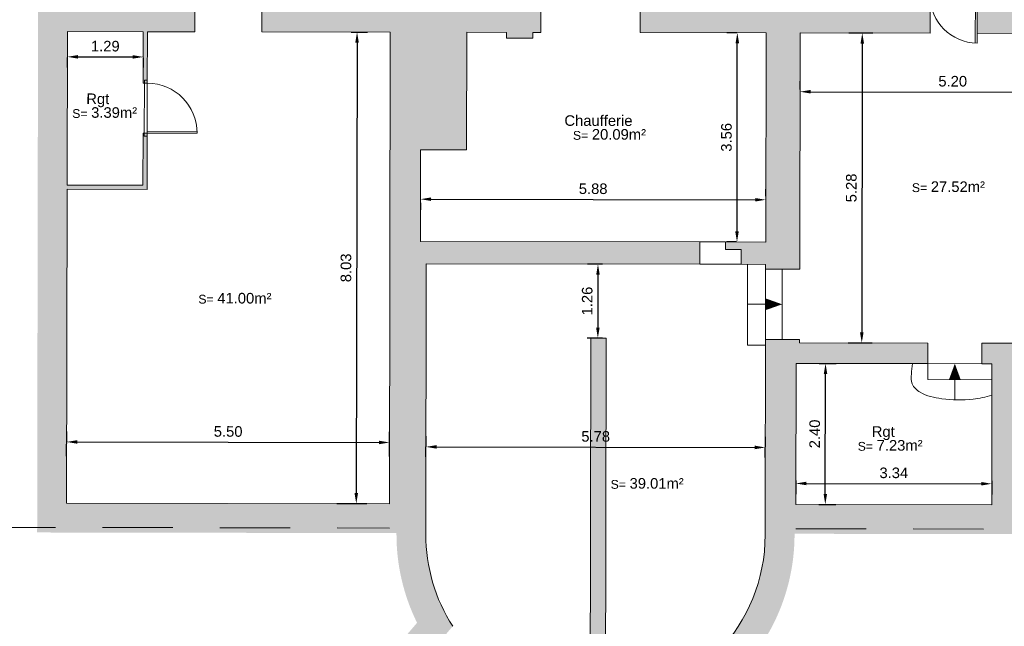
# Model space of a CAD drawing. Header units: metres. Extents: x -40 to 52, y -191 to 168.
# Tile 2 of 32: x -27 to -10, y -180 to -169. Entities that reach past the tile are written whole.
import ezdxf
from ezdxf.enums import TextEntityAlignment as Align

# ---------------------------------------------------------------- set-up
doc = ezdxf.new("R2010")
doc.units = ezdxf.units.M
doc.header["$LTSCALE"] = 2
doc.linetypes.add('Chemin', pattern=[0.5, 0.3, -0.2])
for name, color, linetype, lineweight in [('Cotation', 8, 'Continuous', 13), ('Escalier', 8, 'Continuous', 18), ('Etiq_Affectation', 7, 'Continuous', 18), ('Etiq_Surface', 7, 'Continuous', 18), ('Etiquette', 6, 'Continuous', 18), ('Hachures', 8, 'Continuous', 9), ('Menuiserie', 1, 'Continuous', 18), ('Menuiserie_cps', 7, 'Continuous', 18), ('Mur_coupe', 7, 'Continuous', 18), ('Mur_vu', 8, 'Continuous', 18)]:
    doc.layers.add(name, color=color, linetype=linetype, lineweight=lineweight)
for name, color, linetype, lineweight, plot in [('Etiq_Mesure_ou_non', 6, 'Continuous', 18, False), ('Etiq_Num_appart', 6, 'Continuous', 18, False), ('Etiq_Num_lot', 6, 'Continuous', 18, False), ('Etiq_Typologie', 6, 'Continuous', 18, False), ('Menuiserie_seuil', 8, 'Continuous', 18, False)]:
    doc.layers.add(name, color=color, linetype=linetype, lineweight=lineweight, plot=plot)
doc.styles.get("Standard").update_dxf_attribs({"font": 'arial.ttf'})
doc.dimstyles.get("Standard").update_dxf_attribs({"dimtxt": 0.18, "dimasz": 0.18, "dimexe": 0.18, "dimexo": 0.0625, "dimgap": 0.09, "dimtad": 1, "dimzin": 0, "dimdsep": 46, "dimtxsty": 'Standard', "dimcen": 0.09, "dimadec": 0, "dimazin": 0, "dimtfac": 1, "dimtdec": 4, "dimtofl": 0, "dimtmove": 0, "dimatfit": 3, "dimfxl": 0, "dimtolj": 1, "dimtzin": 0, "dimarcsym": 0})

# ---------------------------------------------------------------- blocks, each defined once
blk = doc.blocks.new('Porte_Simple_Droite_85')
at = {"layer": 'Menuiserie_cps', "color": 1, "lineweight": 9}
for points in [[(0, 0), (0, 0.85)], [(0.03, 0.85), (0.03, 0), (0, 0)]]:
    blk.add_lwpolyline(points, dxfattribs=at)
at = {"layer": 'Menuiserie_cps', "lineweight": 9}
blk.add_arc((0, 0), 0.85, 0, 90, dxfattribs=at)
at = {"layer": 'Menuiserie_seuil'}
blk.add_lwpolyline([(-0.05, 0), (0.9, 0), (0.9, -0.05), (-0.05, -0.05)], close=True, dxfattribs=at)
blk = doc.blocks.new('Porte_Simple_Droite_80')
at = {"layer": 'Menuiserie_cps', "color": 1, "lineweight": 9}
for points in [[(0, 0), (0, 0.8)], [(0.03, 0.8), (0.03, 0), (0, 0)]]:
    blk.add_lwpolyline(points, dxfattribs=at)
at = {"layer": 'Menuiserie_cps', "lineweight": 9}
blk.add_arc((0, 0), 0.8, 0, 90, dxfattribs=at)
at = {"layer": 'Menuiserie_seuil'}
blk.add_lwpolyline([(-0.05, 0), (0.8500000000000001, 0), (0.8500000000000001, -0.05), (-0.05, -0.05)], close=True, dxfattribs=at)
blk = doc.blocks.new('Etiquette_Copro')
at = {"layer": 'Etiq_Affectation'}
blk.add_attdef('AFFECTATION', text='', height=0.16, rotation=359.9999999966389, dxfattribs=at).set_placement((0, 0), align=Align.CENTER)
at = {"layer": 'Etiq_Mesure_ou_non'}
blk.add_attdef('MESURE', text='', height=0.16, rotation=359.9999999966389, dxfattribs=at).set_placement((-1.818989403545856e-12, 0.6861313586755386), align=Align.CENTER)
at = {"layer": 'Etiq_Num_appart'}
blk.add_attdef('NUMERO_APPARTEMENT', text='', height=0.16, rotation=359.9999999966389, dxfattribs=at).set_placement((0.002739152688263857, -0.4547106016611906), align=Align.CENTER)
at = {"layer": 'Etiq_Num_lot', "width": 0.7}
blk.add_attdef('NUMERO_LOT', text='', height=0.4, rotation=359.9999999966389, dxfattribs=at).set_placement((-9.094947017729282e-13, 0.227266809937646), align=Align.CENTER)
at = {"layer": 'Etiq_Surface'}
blk.add_text('S=', height=0.15, rotation=359.9999999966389, dxfattribs=at).set_placement((-0.4351251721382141, -0.236694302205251))
blk.add_attdef('SURFACE', text='', height=0.15, rotation=359.9999999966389, dxfattribs=at).set_placement((-0.112084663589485, -0.2874277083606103), align=Align.BOTTOM_LEFT)
at = {"layer": 'Etiq_Typologie'}
blk.add_attdef('TYPOLOGIE', text='', height=0.16, rotation=359.9999999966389, dxfattribs=at).set_placement((0.002739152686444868, -0.8547106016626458), align=Align.CENTER)
blk = doc.blocks.new('*D221')
at = {"layer": 'Cotation', "color": 0, "linetype": 'ByBlock', "lineweight": -2, "transparency": 16777216}
for p, q in [((-20.97893561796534, -169.4294310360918), (-20.70119936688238, -169.4299033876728)), ((-20.88150523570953, -169.609596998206), (-20.89454430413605, -177.2763903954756)), ((-21.22404002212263, -177.4558302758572), (-20.71485069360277, -177.4566962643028))]:
    blk.add_line(p, q, dxfattribs=at)
at = {"layer": 'Cotation', "color": 0, "transparency": 16777216}
for points in [[(-20.9115051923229, -169.6095459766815), (-20.85150527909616, -169.6096480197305), (-20.88119910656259, -169.4295972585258)], [(-20.92454426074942, -177.2763393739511), (-20.86454434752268, -177.2764414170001), (-20.89485043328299, -177.4563901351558)]]:
    blk.add_solid(points, dxfattribs=at)
at = {"layer": 'Defpoints', "color": 0, "transparency": 16777216}
for p in [(-21.04143552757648, -169.4293247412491), (-21.28653993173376, -177.4557239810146), (-20.89485043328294, -177.4563901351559)]:
    blk.add_point(p, dxfattribs=at)
at = {"layer": 'Cotation', "color": 11, "transparency": 16777216, "insert": (-21.06998903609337, -173.4426842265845), "char_height": 0.18, "attachment_point": 5, "rotation": 89.90255601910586}
blk.add_mtext('\\A1;8.03', dxfattribs=at)
blk = doc.blocks.new('*D222')
at = {"layer": 'Cotation', "color": 0, "linetype": 'ByBlock', "lineweight": -2, "transparency": 16777216}
for p, q in [((-25.82762270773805, -176.6459609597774), (-25.82690843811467, -176.2259802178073)), ((-20.32763066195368, -176.6553149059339), (-20.3269163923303, -176.2353341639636)), ((-25.64721482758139, -176.4062860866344), (-20.50722226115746, -176.4150277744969))]:
    blk.add_line(p, q, dxfattribs=at)
at = {"layer": 'Cotation', "color": 0, "transparency": 16777216}
for points in [[(-25.6471638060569, -176.3762861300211), (-25.64726584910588, -176.4362860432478), (-25.82721456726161, -176.4059799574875)], [(-20.50717123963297, -176.3850278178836), (-20.50727328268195, -176.4450277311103), (-20.32722252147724, -176.4153339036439)]]:
    blk.add_solid(points, dxfattribs=at)
at = {"layer": 'Defpoints', "color": 0, "transparency": 16777216}
for p in [(-20.32722252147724, -176.4153339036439), (-25.82772900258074, -176.7084608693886), (-20.32773695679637, -176.7178148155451)]:
    blk.add_point(p, dxfattribs=at)
at = {"layer": 'Cotation', "color": 11, "transparency": 16777216, "insert": (-23.07690917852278, -176.2287540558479), "char_height": 0.18, "attachment_point": 5, "rotation": 359.9025560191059}
blk.add_mtext('\\A1;5.50', dxfattribs=at)
blk = doc.blocks.new('*D223')
at = {"layer": 'Cotation', "color": 0, "linetype": 'ByBlock', "lineweight": -2, "transparency": 16777216}
for p, q in [((-25.81608849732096, -169.8640034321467), (-25.81637136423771, -170.0303252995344)), ((-25.63606549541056, -169.8506316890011), (-24.70351198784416, -169.852217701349)), ((-24.52353551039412, -169.8662017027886), (-24.52381837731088, -170.0325235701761))]:
    blk.add_line(p, q, dxfattribs=at)
at = {"layer": 'Cotation', "color": 0, "transparency": 16777216}
for points in [[(-25.63601447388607, -169.8206317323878), (-25.63611651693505, -169.8806316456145), (-25.81606523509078, -169.8503255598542)], [(-24.70346096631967, -169.8222177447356), (-24.70356300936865, -169.8822176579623), (-24.52351224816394, -169.8525238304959)]]:
    blk.add_solid(points, dxfattribs=at)
at = {"layer": 'Defpoints', "color": 0, "transparency": 16777216}
for p in [(-25.81598220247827, -169.8015035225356), (-24.52351224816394, -169.8525238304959), (-24.52342921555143, -169.8037017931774)]:
    blk.add_point(p, dxfattribs=at)
at = {"layer": 'Cotation', "color": 11, "transparency": 16777216, "insert": (-25.16947937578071, -169.6695218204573), "char_height": 0.18, "attachment_point": 5, "rotation": 359.9025560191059}
blk.add_mtext('\\A1;1.29', dxfattribs=at)
blk = doc.blocks.new('*D224')
at = {"layer": 'Cotation', "color": 0, "linetype": 'ByBlock', "lineweight": -2, "transparency": 16777216}
for p, q in [((-14.41069747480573, -169.4406017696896), (-14.58412539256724, -169.4403068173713)), ((-14.40987632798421, -172.8219310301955), (-14.40443178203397, -169.6206126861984)), ((-14.41675427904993, -173.0019195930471), (-14.59018219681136, -173.0016246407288))]:
    blk.add_line(p, q, dxfattribs=at)
at = {"layer": 'Cotation', "color": 0, "transparency": 16777216}
for points in [[(-14.43443173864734, -169.6205616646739), (-14.3744318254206, -169.6206637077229), (-14.40412565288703, -169.4406129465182)], [(-14.43987628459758, -172.821880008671), (-14.37987637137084, -172.82198205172), (-14.41018245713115, -173.0019307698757)]]:
    blk.add_solid(points, dxfattribs=at)
at = {"layer": 'Defpoints', "color": 0, "transparency": 16777216}
for p in [(-14.40412565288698, -169.4406129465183), (-14.34819756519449, -169.4407080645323), (-14.35425436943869, -173.0020258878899)]:
    blk.add_point(p, dxfattribs=at)
at = {"layer": 'Cotation', "color": 11, "transparency": 16777216, "insert": (-14.58911832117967, -171.2209623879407), "char_height": 0.18, "attachment_point": 5, "rotation": 89.90255601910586}
blk.add_mtext('\\A1;3.56', dxfattribs=at)
blk = doc.blocks.new('*D225')
at = {"layer": 'Cotation', "color": 0, "linetype": 'ByBlock', "lineweight": -2, "transparency": 16777216}
for p, q in [((-13.92008065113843, -172.2214543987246), (-13.91988081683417, -172.1039545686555)), ((-19.80028473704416, -172.336453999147), (-19.80048457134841, -172.4539538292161)), ((-19.62017870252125, -172.2742602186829), (-14.10018668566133, -172.2836481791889))]:
    blk.add_line(p, q, dxfattribs=at)
at = {"layer": 'Cotation', "color": 0, "transparency": 16777216}
for points in [[(-19.62012768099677, -172.2442602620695), (-19.62022972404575, -172.3042601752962), (-19.80017844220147, -172.2739540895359)], [(-14.10013566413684, -172.2536482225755), (-14.10023770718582, -172.3136481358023), (-13.92018694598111, -172.2839543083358)]]:
    blk.add_solid(points, dxfattribs=at)
at = {"layer": 'Defpoints', "color": 0, "transparency": 16777216}
for p in [(-19.80017844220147, -172.2739540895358), (-13.92018694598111, -172.2839543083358), (-13.92018694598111, -172.2839543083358)]:
    blk.add_point(p, dxfattribs=at)
at = {"layer": 'Cotation', "color": 11, "transparency": 16777216, "insert": (-16.85987332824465, -172.0970513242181), "char_height": 0.18, "attachment_point": 5, "rotation": 359.9025560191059}
blk.add_mtext('\\A1;5.88', dxfattribs=at)
blk = doc.blocks.new('*D226')
at = {"layer": 'Cotation', "color": 0, "linetype": 'ByBlock', "lineweight": -2, "transparency": 16777216}
for p, q in [((-16.70097539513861, -173.3780353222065), (-16.95788298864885, -173.3775983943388)), ((-16.77818937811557, -173.557904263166), (-16.77972128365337, -174.4586437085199)), ((-16.70311955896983, -174.6387742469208), (-16.96002715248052, -174.6383373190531))]:
    blk.add_line(p, q, dxfattribs=at)
at = {"layer": 'Cotation', "color": 0, "transparency": 16777216}
for points in [[(-16.80818933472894, -173.5578532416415), (-16.7481894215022, -173.5579552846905), (-16.77788324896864, -173.3779045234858)], [(-16.80972124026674, -174.4585926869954), (-16.74972132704, -174.4586947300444), (-16.78002741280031, -174.6386434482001)]]:
    blk.add_solid(points, dxfattribs=at)
at = {"layer": 'Defpoints', "color": 0, "transparency": 16777216}
for p in [(-16.63847548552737, -173.3781416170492), (-16.78002741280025, -174.6386434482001), (-16.64061964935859, -174.6388805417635)]:
    blk.add_point(p, dxfattribs=at)
at = {"layer": 'Cotation', "color": 11, "transparency": 16777216, "insert": (-16.96085820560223, -174.0079646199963), "char_height": 0.18, "attachment_point": 5, "rotation": 89.90255601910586}
blk.add_mtext('\\A1;1.26', dxfattribs=at)
blk = doc.blocks.new('*D227')
at = {"layer": 'Cotation', "color": 0, "linetype": 'ByBlock', "lineweight": -2, "transparency": 16777216}
for p, q in [((-19.7076405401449, -176.6616503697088), (-19.70704197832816, -176.3097042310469)), ((-13.92764889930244, -176.6714805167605), (-13.92705033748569, -176.3195343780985)), ((-19.52734836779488, -176.4900100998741), (-14.10735620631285, -176.4992279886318))]:
    blk.add_line(p, q, dxfattribs=at)
at = {"layer": 'Cotation', "color": 0, "transparency": 16777216}
for points in [[(-19.52729734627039, -176.4600101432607), (-19.52739938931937, -176.5200100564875), (-19.7073481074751, -176.4897039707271)], [(-14.10730518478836, -176.4692280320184), (-14.10740722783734, -176.5292279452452), (-13.92735646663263, -176.4995341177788)]]:
    blk.add_solid(points, dxfattribs=at)
at = {"layer": 'Defpoints', "color": 0, "transparency": 16777216}
for p in [(-13.92735646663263, -176.4995341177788), (-19.70774683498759, -176.7241502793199), (-13.92775519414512, -176.7339804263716)]:
    blk.add_point(p, dxfattribs=at)
at = {"layer": 'Cotation', "color": 11, "transparency": 16777216, "insert": (-16.81704292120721, -176.3127161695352), "char_height": 0.18, "attachment_point": 5, "rotation": 359.9025560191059}
blk.add_mtext('\\A1;5.78', dxfattribs=at)
blk = doc.blocks.new('*D228')
at = {"layer": 'Cotation', "color": 0, "linetype": 'ByBlock', "lineweight": -2, "transparency": 16777216}
for p, q in [((-12.50765921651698, -169.443838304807), (-12.09630602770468, -169.4445379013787)), ((-12.27661189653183, -169.624231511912), (-12.28497399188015, -174.5410288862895)), ((-12.51663357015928, -174.720635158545), (-12.10528038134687, -174.7213347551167))]:
    blk.add_line(p, q, dxfattribs=at)
at = {"layer": 'Cotation', "color": 0, "transparency": 16777216}
for points in [[(-12.3066118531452, -169.6241804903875), (-12.24661193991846, -169.6242825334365), (-12.2763057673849, -169.4442317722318)], [(-12.31497394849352, -174.540977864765), (-12.25497403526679, -174.541079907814), (-12.28528012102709, -174.7210286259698)]]:
    blk.add_solid(points, dxfattribs=at)
at = {"layer": 'Defpoints', "color": 0, "transparency": 16777216}
for p in [(-12.57015912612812, -169.4437320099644), (-12.57913347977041, -174.7205288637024), (-12.28528012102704, -174.7210286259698)]:
    blk.add_point(p, dxfattribs=at)
at = {"layer": 'Cotation', "color": 11, "transparency": 16777216, "insert": (-12.46269581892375, -172.0823208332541), "char_height": 0.18, "attachment_point": 5, "rotation": 89.90255601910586}
blk.add_mtext('\\A1;5.28', dxfattribs=at)
blk = doc.blocks.new('*D229')
at = {"layer": 'Cotation', "color": 0, "linetype": 'ByBlock', "lineweight": -2, "transparency": 16777216}
for p, q in [((-13.33698973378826, -170.4045305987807), (-13.33675141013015, -170.2643995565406)), ((-8.134869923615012, -170.4133779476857), (-8.134631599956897, -170.2732469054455)), ((-13.15705779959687, -170.4447054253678), (-8.314937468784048, -170.4529405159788))]:
    blk.add_line(p, q, dxfattribs=at)
at = {"layer": 'Cotation', "color": 0, "transparency": 16777216}
for points in [[(-13.15700677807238, -170.4147054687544), (-13.15710882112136, -170.4747053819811), (-13.33705753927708, -170.4443992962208)], [(-8.314886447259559, -170.4229405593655), (-8.314988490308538, -170.4829404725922), (-8.134937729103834, -170.4532466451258)]]:
    blk.add_solid(points, dxfattribs=at)
at = {"layer": 'Defpoints', "color": 0, "transparency": 16777216}
for p in [(-13.33709602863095, -170.4670305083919), (-8.134976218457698, -170.4758778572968), (-8.134937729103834, -170.4532466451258)]:
    blk.add_point(p, dxfattribs=at)
at = {"layer": 'Cotation', "color": 11, "transparency": 16777216, "insert": (-10.73568826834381, -170.2669200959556), "char_height": 0.18, "attachment_point": 5, "rotation": 359.9025560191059}
blk.add_mtext('\\A1;5.20', dxfattribs=at)
blk = doc.blocks.new('*D230')
at = {"layer": 'Cotation', "color": 0, "linetype": 'ByBlock', "lineweight": -2, "transparency": 16777216}
for p, q in [((-13.0097800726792, -175.0697969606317), (-12.72185050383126, -175.0702866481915)), ((-12.90562583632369, -177.2899773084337), (-12.90215637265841, -175.2499802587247)), ((-13.01386179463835, -177.4697934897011), (-12.72593222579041, -177.4702831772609))]:
    blk.add_line(p, q, dxfattribs=at)
at = {"layer": 'Cotation', "color": 0, "transparency": 16777216}
for points in [[(-12.93215632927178, -175.2499292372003), (-12.87215641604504, -175.2500312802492), (-12.90185024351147, -175.0699805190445)], [(-12.93562579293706, -177.2899262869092), (-12.87562587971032, -177.2900283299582), (-12.90593196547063, -177.4699770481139)]]:
    blk.add_solid(points, dxfattribs=at)
at = {"layer": 'Defpoints', "color": 0, "transparency": 16777216}
for p in [(-13.07227998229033, -175.069690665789), (-12.90185024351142, -175.0699805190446), (-13.07636170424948, -177.4696871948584)]:
    blk.add_point(p, dxfattribs=at)
at = {"layer": 'Cotation', "color": 11, "transparency": 16777216, "insert": (-13.0857939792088, -176.2696694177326), "char_height": 0.18, "attachment_point": 5, "rotation": 89.90255601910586}
blk.add_mtext('\\A1;2.40', dxfattribs=at)
blk = doc.blocks.new('*D231')
at = {"layer": 'Cotation', "color": 0, "linetype": 'ByBlock', "lineweight": -2, "transparency": 16777216}
for p, q in [((-13.40831137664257, -177.0614502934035), (-13.40870432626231, -177.2924992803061)), ((-10.07039084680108, -177.0671271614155), (-10.07078379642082, -177.298176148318)), ((-13.22839845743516, -177.1128056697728), (-10.2504774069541, -177.1178702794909))]:
    blk.add_line(p, q, dxfattribs=at)
at = {"layer": 'Cotation', "color": 0, "transparency": 16777216}
for points in [[(-13.22834743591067, -177.0828057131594), (-13.22844947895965, -177.1428056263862), (-13.40839819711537, -177.1124995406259)], [(-10.25042638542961, -177.0878703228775), (-10.25052842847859, -177.1478702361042), (-10.07047766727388, -177.1181764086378)]]:
    blk.add_solid(points, dxfattribs=at)
at = {"layer": 'Defpoints', "color": 0, "transparency": 16777216}
for p in [(-13.40820508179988, -176.9989503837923), (-10.07028455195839, -177.0046272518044), (-10.07047766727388, -177.1181764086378)]:
    blk.add_point(p, dxfattribs=at)
at = {"layer": 'Cotation', "color": 11, "transparency": 16777216, "insert": (-11.73912846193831, -176.9333737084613), "char_height": 0.18, "attachment_point": 5, "rotation": 359.9025560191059}
blk.add_mtext('\\A1;3.34', dxfattribs=at)

msp = doc.modelspace()

# ---------------------------------------------------------------- hatches: boundary and pattern name
at = {"layer": 'Hachures'}
h = msp.add_hatch(color=256, dxfattribs=at)
h.dxf.hatch_style = 1
h.paths.add_polyline_path([(-19.70204735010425, -173.3729313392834), (-15.04187914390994, -173.3808569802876), (-15.0412328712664, -173.0008575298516), (-19.80140093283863, -172.9927618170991), (-19.79874556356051, -171.4314411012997), (-19.01589515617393, -171.4327725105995), (-19.01249372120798, -169.4327754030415), (-18.33534624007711, -169.4339270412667), (-18.33551631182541, -169.5339268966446), (-17.88551696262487, -169.534692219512), (-17.88534689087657, -169.434692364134), (-17.750730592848, -169.4349213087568), (-17.75000081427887, -169.0058215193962), (-17.70736270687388, -169.0058940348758), (-17.76251873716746, -166.1519407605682), (-17.86250006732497, -166.153873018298), (-17.80875493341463, -168.9348219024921), (-19.79449376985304, -168.931444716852), (-19.79139970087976, -167.1121745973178), (-20.31139894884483, -167.1112902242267), (-20.31253788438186, -167.7809686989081), (-19.89267995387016, -167.8648607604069), (-19.89435216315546, -168.8480968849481), (-20.31449301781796, -168.9305603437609), (-22.5028504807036, -168.9268385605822), (-22.50370083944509, -169.4268378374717), (-20.31534337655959, -169.4305596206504), (-20.32899470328, -177.4573524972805), (-25.82898674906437, -177.4479985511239), (-25.81989975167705, -172.1049687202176), (-24.45734686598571, -172.1072860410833), (-24.45571661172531, -171.1487188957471), (-24.52571651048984, -171.1485998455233), (-24.52722771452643, -172.0371670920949), (-25.81978070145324, -172.034968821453), (-25.81533542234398, -169.421205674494), (-24.52278243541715, -169.4234039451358), (-24.5242709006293, -170.2986010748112), (-24.45427100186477, -170.298720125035), (-24.45278253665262, -169.4235229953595), (-23.64369919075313, -169.4248990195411), (-23.64284883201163, -168.9248997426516), (-24.03419540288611, -168.9242341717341), (-24.03399093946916, -168.804012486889), (-24.4839902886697, -168.8032471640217), (-24.48419475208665, -168.9234688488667), (-25.81448506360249, -168.9212063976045), (-25.81224135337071, -167.60193555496), (-25.68224154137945, -167.6021566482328), (-25.68139118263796, -167.1021573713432), (-25.81139099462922, -167.1019362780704), (-25.81040457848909, -166.5219371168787), (-25.68040476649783, -166.5221582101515), (-25.67955440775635, -166.0221589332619), (-25.80955421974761, -166.0219378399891), (-25.8074865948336, -164.8062027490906), (-24.47719628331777, -164.8084652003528), (-24.47741734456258, -164.9384461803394), (-24.02741799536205, -164.9392115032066), (-24.02719693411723, -164.8092305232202), (-23.81481276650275, -164.8095917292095), (-23.81433656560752, -164.5295921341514), (-25.80701039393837, -164.5262031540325), (-25.80428924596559, -162.9262054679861), (-20.30429720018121, -162.9355594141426), (-20.30701834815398, -164.5355571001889), (-20.57434125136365, -164.5351024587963), (-20.57481745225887, -164.8151020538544), (-20.10676066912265, -164.8158980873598), (-20.10676010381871, -164.8155656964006), (-19.78749473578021, -164.816108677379), (-19.78730043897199, -164.7018648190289), (-17.89049950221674, -164.7050907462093), (-17.87602587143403, -165.4540037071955), (-17.77604454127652, -165.4520714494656), (-17.79241022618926, -164.6052574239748), (-19.7871303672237, -164.601864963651), (-19.78429795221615, -162.9364437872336), (-18.39621223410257, -162.9388045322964), (-18.39403163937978, -161.6566447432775), (-20.69120939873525, -161.6527378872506), (-20.69205975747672, -162.1527371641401), (-18.89488127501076, -162.1557936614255), (-18.89536115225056, -162.4379548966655), (-26.30343816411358, -162.4253558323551), (-26.32983638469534, -177.9471474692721), (-20.20978623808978, -177.9575559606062, 0.1171381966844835), (-19.85926576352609, -179.4847404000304), (-20.61049532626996, -180.3630545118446), (-20.41452999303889, -180.5511190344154), (-23.62004499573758, -184.2086097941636), (-23.24402224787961, -184.5381653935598), (-19.72351804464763, -180.5212721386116), (-19.92362505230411, -180.3292329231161), (-19.25214398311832, -179.5441582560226, -0.1440428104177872), (-19.70987997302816, -177.9784061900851)])
h = msp.add_hatch(color=256, dxfattribs=at)
h.dxf.hatch_style = 1
edge = h.paths.add_edge_path()
edge.add_line((-11.1591666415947, -174.7229438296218), (-13.34432782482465, -174.7192274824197))
edge.add_line((-13.34432782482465, -174.7192274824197), (-13.34423346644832, -174.6637460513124))
edge.add_line((-13.34423346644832, -174.6637460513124), (-13.92423262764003, -174.6627596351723))
edge.add_line((-13.92423262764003, -174.6627596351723), (-13.92911143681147, -177.5314325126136))
edge.add_line((-13.92911143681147, -177.5314325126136), (-13.92988833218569, -177.9882363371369))
edge.add_arc((-16.81988415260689, -177.983321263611), 2.889999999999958, 273.3458702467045, 359.9025560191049, ccw=False)
edge.add_line((-16.65121430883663, -180.8683950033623), (-16.64061964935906, -174.6388805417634))
edge.add_line((-16.64061964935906, -174.6388805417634), (-16.90061927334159, -174.6384383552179))
edge.add_line((-16.90061927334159, -174.6384383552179), (-16.91122060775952, -180.8718775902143))
edge.add_arc((-16.8198841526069, -177.983321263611), 2.890000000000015, 240.3695254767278, 268.18890485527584, ccw=False)
edge.add_line((-18.24871247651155, -180.4954019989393), (-18.97672848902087, -181.2379530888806))
edge.add_line((-18.97672848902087, -181.2379530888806), (-19.17438884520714, -181.0482618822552))
edge.add_line((-19.17438884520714, -181.0482618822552), (-22.67223078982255, -185.0392975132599))
edge.add_line((-22.67223078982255, -185.0392975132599), (-22.29620804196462, -185.3688531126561))
edge.add_line((-22.29620804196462, -185.3688531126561), (-19.14316170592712, -181.7712290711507))
edge.add_line((-19.14316170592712, -181.7712290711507), (-18.96601879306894, -181.9412300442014))
edge.add_line((-18.96601879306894, -181.9412300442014), (-18.14485133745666, -181.1036677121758))
edge.add_arc((-16.81988415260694, -177.983321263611), 3.390000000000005, 246.9928636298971, 360.2405861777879)
edge.add_line((-13.42991403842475, -177.9690866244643), (-9.571935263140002, -177.9756479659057))
edge.add_line((-9.571935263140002, -177.9756479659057), (-9.567255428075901, -175.2239691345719))
edge.add_line((-9.567255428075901, -175.2239691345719), (-7.113057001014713, -175.2281430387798))
edge.add_line((-7.113057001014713, -175.2281430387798), (-7.110778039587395, -173.8881449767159))
edge.add_line((-7.110778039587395, -173.8881449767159), (-4.960781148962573, -173.8918015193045))
edge.add_line((-4.960781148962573, -173.8918015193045), (-4.957668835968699, -172.0618041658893))
edge.add_line((-4.957668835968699, -172.0618041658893), (-7.637664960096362, -172.0572462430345))
edge.add_line((-7.637664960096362, -172.0572462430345), (-7.63356491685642, -169.6464770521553))
edge.add_line((-7.63356491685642, -169.6464770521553), (-7.247587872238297, -169.6471334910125))
edge.add_line((-7.247587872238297, -169.6471334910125), (-4.95663585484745, -169.6510297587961))
edge.add_line((-4.95663585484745, -169.6510297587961), (-4.952554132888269, -167.2510332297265))
edge.add_line((-4.952554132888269, -167.2510332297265), (-5.959485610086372, -167.2493207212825))
edge.add_line((-5.959485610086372, -167.2493207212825), (-5.957872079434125, -166.30058682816))
edge.add_line((-5.957872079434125, -166.30058682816), (-7.627058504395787, -165.8207957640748))
edge.add_line((-7.627058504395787, -165.8207957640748), (-7.621337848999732, -162.4571288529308))
edge.add_line((-7.621337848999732, -162.4571288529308), (-14.85913652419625, -162.4448193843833))
edge.add_line((-14.85913652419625, -162.4448193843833), (-14.85865664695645, -162.1626581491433))
edge.add_line((-14.85865664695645, -162.1626581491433), (-13.09352301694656, -162.1656601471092))
edge.add_line((-13.09352301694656, -162.1656601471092), (-13.09267265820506, -161.6656608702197))
edge.add_line((-13.09267265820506, -161.6656608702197), (-15.35780556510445, -161.6618085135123))
edge.add_line((-15.35780556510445, -161.6618085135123), (-15.35981608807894, -162.8439684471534))
edge.add_line((-15.35981608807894, -162.8439684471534), (-16.04226689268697, -162.8428077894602))
edge.add_line((-16.04226689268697, -162.8428077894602), (-16.04804318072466, -166.2391859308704))
edge.add_line((-16.04804318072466, -166.2391859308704), (-15.68750617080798, -166.2397991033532))
edge.add_line((-15.68750617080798, -166.2397991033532), (-15.68821325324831, -166.6555538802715))
edge.add_line((-15.68821325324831, -166.6555538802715), (-15.58821339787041, -166.6557239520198))
edge.add_line((-15.58821339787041, -166.6557239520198), (-15.58733624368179, -166.1399693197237))
edge.add_line((-15.58733624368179, -166.1399693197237), (-15.94787325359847, -166.1393561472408))
edge.add_line((-15.94787325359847, -166.1393561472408), (-15.94243710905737, -162.9429777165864))
edge.add_line((-15.94243710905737, -162.9429777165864), (-13.9644134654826, -162.9463417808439))
edge.add_line((-13.9644134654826, -162.9463417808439), (-13.97265735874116, -167.793637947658))
edge.add_line((-13.97265735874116, -167.793637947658), (-13.39255110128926, -167.7946245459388))
edge.add_line((-13.39255110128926, -167.7946245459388), (-13.38439224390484, -162.9973283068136))
edge.add_line((-13.38439224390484, -162.9973283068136), (-8.122272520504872, -163.0062776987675))
edge.add_line((-8.122272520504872, -163.0062776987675), (-8.130463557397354, -167.82249504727))
edge.add_line((-8.130463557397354, -167.82249504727), (-7.300801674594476, -167.8239060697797))
edge.add_line((-7.300801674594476, -167.8239060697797), (-7.297556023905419, -165.9155079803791))
edge.add_line((-7.297556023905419, -165.9155079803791), (-6.457628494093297, -166.1569368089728))
edge.add_line((-6.457628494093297, -166.1569368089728), (-6.459928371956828, -167.5092334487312))
edge.add_line((-6.459928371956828, -167.5092334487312), (-6.460335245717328, -167.7484696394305))
edge.add_line((-6.460335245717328, -167.7484696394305), (-5.453403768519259, -167.7501821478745))
edge.add_line((-5.453403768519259, -167.7501821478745), (-5.455784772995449, -169.1501801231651))
edge.add_line((-5.455784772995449, -169.1501801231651), (-7.246737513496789, -169.1471342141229))
edge.add_line((-7.246737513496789, -169.1471342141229), (-7.245983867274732, -168.7040005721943))
edge.add_line((-7.245983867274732, -168.7040005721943), (-8.131960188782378, -168.7024937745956))
edge.add_line((-8.131960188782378, -168.7024937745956), (-8.132074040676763, -168.7694371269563))
edge.add_line((-8.132074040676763, -168.7694371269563), (-10.31952738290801, -168.7657168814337))
edge.add_line((-10.31952738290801, -168.7657168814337), (-10.32068700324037, -169.447557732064))
edge.add_line((-10.32068700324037, -169.447557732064), (-8.133233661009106, -169.4512779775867))
edge.add_line((-8.133233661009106, -169.4512779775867), (-8.13851459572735, -172.5563951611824))
edge.add_line((-8.13851459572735, -172.5563951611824), (-4.95851919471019, -172.5618034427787))
edge.add_line((-4.95851919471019, -172.5618034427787), (-4.959930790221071, -173.3918022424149))
edge.add_line((-4.959930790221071, -173.3918022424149), (-7.609926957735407, -173.3872953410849))
edge.add_line((-7.609926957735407, -173.3872953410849), (-7.612205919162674, -174.7272934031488))
edge.add_line((-7.612205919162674, -174.7272934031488), (-9.322366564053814, -174.7260677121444))
edge.add_line((-9.322366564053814, -174.7260677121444), (-9.322026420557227, -174.5260680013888))
edge.add_line((-9.322026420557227, -174.5260680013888), (-9.622025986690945, -174.5255577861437))
edge.add_line((-9.622025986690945, -174.5255577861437), (-9.622366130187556, -174.7255574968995))
edge.add_line((-9.622366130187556, -174.7255574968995), (-10.23916797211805, -174.7245084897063))
edge.add_line((-10.23916797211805, -174.7245084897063), (-10.23976322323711, -175.0745079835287))
edge.add_line((-10.23976322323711, -175.0745079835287), (-10.06700245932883, -175.0748018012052))
edge.add_line((-10.06700245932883, -175.0748018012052), (-10.071084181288, -177.4747983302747))
edge.add_line((-10.071084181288, -177.4747983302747), (-13.40900471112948, -177.4691214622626))
edge.add_line((-13.40900471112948, -177.4691214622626), (-13.40492298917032, -175.0691249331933))
edge.add_line((-13.40492298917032, -175.0691249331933), (-11.15976189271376, -175.0729433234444))
edge.add_line((-11.15976189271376, -175.0729433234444), (-11.1591666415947, -174.7229438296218))
h = msp.add_hatch(color=256, dxfattribs=at)
h.dxf.hatch_style = 1
h.paths.add_polyline_path([(-11.1195262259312, -168.7643563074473), (-13.97430002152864, -168.7595011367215), (-13.9746092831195, -168.9413427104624), (-15.59209591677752, -168.9385918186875), (-15.58974404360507, -167.5557226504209), (-15.68974389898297, -167.5555525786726), (-15.69209577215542, -168.9384217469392), (-16.06002214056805, -168.937796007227), (-16.06087249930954, -169.4377952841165), (-13.91535263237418, -169.4414442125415), (-13.92140943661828, -173.0027620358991), (-14.60477986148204, -173.0015998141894), (-14.60500140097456, -173.1318619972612), (-14.34145542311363, -173.1323102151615), (-14.34188015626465, -173.3820474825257), (-13.92205570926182, -173.3827614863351), (-13.92219176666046, -173.4627613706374), (-13.34219260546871, -173.4637477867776), (-13.33535347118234, -169.4424306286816), (-11.12068584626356, -169.4461971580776)], flags=17)

# ---------------------------------------------------------------- linework, layer by layer
at = {"layer": 'Escalier', "flags": 128}
for points in [[(-13.92439247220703, -174.7567460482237), (-14.23197189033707, -174.7562229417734), (-14.22963512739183, -173.3822383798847)], [(-13.92423262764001, -174.6627596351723), (-13.92219176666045, -173.4627613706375)], [(-13.64017711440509, -173.4632409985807), (-13.64221797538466, -174.6632392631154)], [(-13.92321219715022, -174.0627605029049), (-14.23079161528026, -174.0622373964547)], [(-11.15976189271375, -175.0729433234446), (-11.16022383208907, -175.3445573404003), (-10.06746439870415, -175.3464158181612)], [(-11.15976189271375, -175.0729433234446), (-10.2397632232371, -175.0745079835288)], [(-10.70022449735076, -175.3453396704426), (-10.70080982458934, -175.68950405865)]]:
    msp.add_lwpolyline(points, dxfattribs=at)
for points in [[(-13.92321219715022, -174.0627605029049, 0.2, 0, 0), (-13.64119754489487, -174.0632401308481, 0, 0, 0)], [(-10.69976255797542, -175.0737256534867, 0, 0.2, 0), (-10.70022449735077, -175.3453396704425, 0, 0, 0)]]:
    msp.add_lwpolyline(points, format="xyseb", dxfattribs=at)
at = {"layer": 'Escalier'}
msp.add_open_spline([(-11.42201877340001, -175.0724972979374), (-11.42897083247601, -175.13054011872), (-11.44261597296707, -175.2444635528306), (-11.45013536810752, -175.4366958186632), (-11.24337499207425, -175.6180370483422), (-10.87468313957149, -175.6860780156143), (-10.45411600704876, -175.7063705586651), (-10.17448614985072, -175.6397953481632), (-10.0679152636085, -175.6115181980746)], degree=3, knots=[0, 0, 0, 0, 0.1776028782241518, 0.3485897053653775, 0.5423360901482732, 0.9295995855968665, 1.461462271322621, 1.790810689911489, 1.790810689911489, 1.790810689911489, 1.790810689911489], dxfattribs=at)
at = {"layer": 'Mur_coupe', "linetype": 'Chemin', "ltscale": 2}
msp.add_line((-13.40961886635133, -177.8832564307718), (-7.357590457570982, -177.8935492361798), dxfattribs=at)
at = {"layer": 'Mur_coupe', "linetype": 'Chemin', "ltscale": 2, "flags": 128}
msp.add_lwpolyline([(-28.67724045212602, -167.5602526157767), (-28.68447202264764, -171.812316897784), (-28.79769109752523, -171.8121243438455), (-28.79858640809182, -172.3385546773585), (-26.84030415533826, -172.341885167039), (-26.84968960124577, -177.860398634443), (-20.32978920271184, -177.8714871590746)], dxfattribs=at)
at = {"layer": 'Mur_coupe', "flags": 128}
for points in [[(-11.12068584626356, -169.4461971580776), (-11.1195262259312, -168.7643563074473)], [(-10.32068700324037, -169.4475577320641), (-10.31952738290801, -168.7657168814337)], [(-23.64369919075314, -169.4248990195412), (-23.64284883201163, -168.9248997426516)], [(-22.5037008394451, -169.4268378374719), (-22.5028504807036, -168.9268385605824)], [(-17.75000081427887, -169.0058215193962), (-17.750730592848, -169.4349213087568)], [(-16.06002214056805, -168.937796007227), (-16.06087249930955, -169.4377952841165)], [(-20.3153433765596, -169.4305596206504), (-20.32899470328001, -177.4573524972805), (-25.82898674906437, -177.4479985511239)], [(-25.81533542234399, -169.421205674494), (-25.81978070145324, -172.0349688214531)], [(-25.81533542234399, -169.421205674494), (-24.52278243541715, -169.4234039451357)], [(-24.5242709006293, -170.2986010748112), (-24.52278243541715, -169.4234039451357)], [(-24.45427100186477, -170.298720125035), (-24.45278253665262, -169.4235229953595)], [(-24.45278253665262, -169.4235229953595), (-23.64369919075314, -169.4248990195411)], [(-22.5037008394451, -169.4268378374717), (-20.31534337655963, -169.4305596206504)], [(-19.01249372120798, -169.4327754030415), (-19.01589515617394, -171.4327725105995), (-19.7987455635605, -171.4314411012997)], [(-19.01249372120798, -169.4327754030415), (-18.33534624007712, -169.4339270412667)], [(-18.33534624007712, -169.4339270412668), (-18.33551631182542, -169.5339268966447)], [(-18.33551631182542, -169.5339268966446), (-17.88551696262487, -169.5346922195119)], [(-17.88551696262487, -169.534692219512), (-18.33551631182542, -169.5339268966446)], [(-17.88534689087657, -169.4346923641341), (-17.88551696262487, -169.534692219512)], [(-17.88534689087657, -169.434692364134), (-17.750730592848, -169.4349213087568)], [(-16.06087249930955, -169.4377952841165), (-13.91535263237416, -169.4414442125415)], [(-13.91535263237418, -169.4414442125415), (-13.92140943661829, -173.0027620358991)], [(-13.33535347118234, -169.4424306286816), (-13.34219260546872, -173.4637477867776)], [(-13.33535347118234, -169.4424306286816), (-11.12068584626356, -169.4461971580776)], [(-10.32068700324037, -169.447557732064), (-8.13323366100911, -169.4512779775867)], [(-24.45427100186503, -170.298720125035), (-24.52427090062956, -170.2986010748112)], [(-25.81989975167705, -172.1049687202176), (-24.45734686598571, -172.1072860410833), (-24.45571661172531, -171.1487188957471)], [(-25.81978070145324, -172.0349688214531), (-24.52722771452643, -172.0371670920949), (-24.52571651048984, -171.1485998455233)], [(-24.4557166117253, -171.1487188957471), (-24.52571651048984, -171.1485998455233)], [(-19.7987455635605, -171.4314411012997), (-19.80140093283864, -172.9927618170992), (-15.0412328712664, -173.0008575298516)], [(-25.81989975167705, -172.1049687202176), (-25.82898674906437, -177.4479985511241)], [(-15.04187914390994, -173.3808569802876), (-15.0412328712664, -173.0008575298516)], [(-14.60500140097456, -173.1318619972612), (-14.60477986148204, -173.0015998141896)], [(-14.60477986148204, -173.0015998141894), (-13.92140943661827, -173.0027620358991)], [(-14.60500140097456, -173.1318619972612), (-14.34145542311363, -173.1323102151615)], [(-14.34188015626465, -173.3820474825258), (-14.34145542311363, -173.1323102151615)], [(-19.70204735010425, -173.3729313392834), (-19.70987997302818, -177.9784061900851)], [(-19.70204735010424, -173.3729313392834), (-15.04187914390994, -173.3808569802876)], [(-14.34188015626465, -173.3820474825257), (-13.92205570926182, -173.3827614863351)], [(-13.92205570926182, -173.3827614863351), (-13.92219176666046, -173.4627613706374)], [(-13.92219176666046, -173.4627613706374), (-13.34219260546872, -173.4637477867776)], [(-16.65121430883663, -180.8683950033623), (-16.64061964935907, -174.6388805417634), (-16.9006192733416, -174.6384383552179), (-16.91122060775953, -180.8718775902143)], [(-13.92423262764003, -174.6627596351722), (-13.92911143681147, -177.5314325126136)], [(-13.92423262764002, -174.6627596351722), (-13.34423346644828, -174.6637460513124)], [(-13.34423346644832, -174.6637460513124), (-13.34432782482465, -174.7192274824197)], [(-13.34432782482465, -174.7192274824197), (-11.15916664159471, -174.7229438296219)], [(-11.15976189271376, -175.0729433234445), (-11.15916664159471, -174.722943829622)], [(-10.23976322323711, -175.0745079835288), (-10.23916797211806, -174.7245084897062)], [(-10.23916797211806, -174.7245084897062), (-9.622366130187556, -174.7255574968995)], [(-11.15976189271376, -175.0729433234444), (-13.40492298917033, -175.0691249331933), (-13.40900471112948, -177.4691214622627), (-10.071084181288, -177.4747983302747)], [(-10.071084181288, -177.4747983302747), (-10.06700245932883, -175.0748018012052), (-10.23976322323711, -175.0745079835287)], [(-13.92911143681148, -177.5314325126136), (-13.9298883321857, -177.9882363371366)]]:
    msp.add_lwpolyline(points, dxfattribs=at)
at = {"layer": 'Mur_coupe'}
for start, end in [(179.9025560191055, 212.6892214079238), (273.3458702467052, 359.902556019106)]:
    msp.add_arc((-16.81988415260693, -177.983321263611), 2.889999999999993, start, end, dxfattribs=at)
at = {"layer": 'Mur_vu', "flags": 128}
for points in [[(-14.60477986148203, -173.0015998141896), (-15.04123287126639, -173.0008575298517)], [(-15.04187914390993, -173.3808569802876), (-14.34188015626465, -173.3820474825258)]]:
    msp.add_lwpolyline(points, dxfattribs=at)

# ---------------------------------------------------------------- block references
at = {"layer": 'Etiquette'}
ref = msp.add_blockref('Etiquette_Copro', (-25.29764968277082, -170.6548534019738), dxfattribs=dict(at, rotation=359.9025560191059))
ref.add_attrib('AFFECTATION', 'Rgt', dxfattribs={"layer": 'Etiq_Affectation', "height": 0.18, "rotation": 359.9025560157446}).set_placement((-25.29764968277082, -170.6548534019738), align=Align.CENTER)
ref.add_attrib('SURFACE', '3.39m²', dxfattribs={"layer": 'Etiq_Surface', "height": 0.18, "rotation": 359.9025560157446}).set_placement((-25.41022301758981, -170.9420900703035), align=Align.BOTTOM_LEFT)
ref = msp.add_blockref('Etiquette_Copro', (-16.76978386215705, -171.0263841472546), dxfattribs=dict(at, rotation=359.9025560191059))
ref.add_attrib('AFFECTATION', 'Chaufferie', dxfattribs={"layer": 'Etiq_Affectation', "height": 0.18, "rotation": 359.9025560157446}).set_placement((-16.76978386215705, -171.0263841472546), align=Align.CENTER)
ref.add_attrib('SURFACE', '20.09m²', dxfattribs={"layer": 'Etiq_Surface', "height": 0.18, "rotation": 359.9025560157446}).set_placement((-16.88235719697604, -171.3136208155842), align=Align.BOTTOM_LEFT)
ref = msp.add_blockref('Etiquette_Copro', (-10.99682313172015, -171.9166947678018), dxfattribs=dict(at, rotation=359.9025560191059))
ref.add_attrib('SURFACE', '27.52m²', dxfattribs={"layer": 'Etiq_Surface', "height": 0.18, "rotation": 359.9025560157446}).set_placement((-11.10939646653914, -172.2039314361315), align=Align.BOTTOM_LEFT)
ref = msp.add_blockref('Etiquette_Copro', (-23.14926610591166, -173.8152550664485), dxfattribs=dict(at, rotation=359.9025560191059))
ref.add_attrib('SURFACE', '41.00m²', dxfattribs={"layer": 'Etiq_Surface', "height": 0.18, "rotation": 359.9025560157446}).set_placement((-23.26183944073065, -174.1024917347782), align=Align.BOTTOM_LEFT)
ref = msp.add_blockref('Etiquette_Copro', (-11.91911947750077, -176.3198204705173), dxfattribs=dict(at, rotation=359.9025560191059))
ref.add_attrib('AFFECTATION', 'Rgt', dxfattribs={"layer": 'Etiq_Affectation', "height": 0.18, "rotation": 359.9025560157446}).set_placement((-11.91911947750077, -176.3198204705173), align=Align.CENTER)
ref.add_attrib('SURFACE', '7.23m²', dxfattribs={"layer": 'Etiq_Surface', "height": 0.18, "rotation": 359.9025560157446}).set_placement((-12.03169281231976, -176.607057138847), align=Align.BOTTOM_LEFT)
ref = msp.add_blockref('Etiquette_Copro', (-16.12731138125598, -176.9674239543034), dxfattribs=dict(at, rotation=359.9025560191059))
ref.add_attrib('SURFACE', '39.01m²', dxfattribs={"layer": 'Etiq_Surface', "height": 0.18, "rotation": 359.9025560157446}).set_placement((-16.23988471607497, -177.2546606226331), align=Align.BOTTOM_LEFT)
at = {"layer": 'Menuiserie', "rotation": 179.902556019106}
msp.add_blockref('Porte_Simple_Droite_80', (-10.31961241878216, -168.8157168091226), dxfattribs=at)
at = {"layer": 'Menuiserie', "xscale": -1, "rotation": 269.9025560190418}
msp.add_blockref('Porte_Simple_Droite_85', (-24.4557166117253, -171.1487188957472), dxfattribs=at)

# ---------------------------------------------------------------- dimensions: what is measured, and where the dimension line sits
at = {"layer": 'Cotation'}
for base, p1, p2, angle, picture, middle in [((-20.89485043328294, -177.4563901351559), (-21.04143552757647, -169.429324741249), (-21.28653993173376, -177.4557239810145), 89.90255601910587, '*D221', (-21.06998903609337, -173.4426842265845)), ((-14.40412565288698, -169.4406129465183), (-14.35425436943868, -173.0020258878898), (-14.34819756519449, -169.4407080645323), 89.90255601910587, '*D224', (-14.58911832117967, -171.2209623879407)), ((-12.28528012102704, -174.7210286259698), (-12.57015912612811, -169.4437320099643), (-12.5791334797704, -174.7205288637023), 89.90255601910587, '*D228', (-12.46269581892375, -172.0823208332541)), ((-24.52351224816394, -169.8525238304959), (-25.81598220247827, -169.8015035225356), (-24.52342921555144, -169.8037017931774), 359.9025560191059, '*D223', (-25.16947937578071, -169.6695218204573)), ((-8.134937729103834, -170.4532466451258), (-13.33709602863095, -170.4670305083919), (-8.134976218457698, -170.4758778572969), 359.9025560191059, '*D229', (-10.73568826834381, -170.2669200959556)), ((-13.92018694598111, -172.2839543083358), (-19.80017844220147, -172.2739540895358), (-13.92018694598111, -172.2839543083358), 359.9025560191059, '*D225', (-16.85987332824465, -172.0970513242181)), ((-16.78002741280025, -174.6386434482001), (-16.63847548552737, -173.3781416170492), (-16.64061964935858, -174.6388805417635), 89.90255601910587, '*D226', (-16.96085820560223, -174.0079646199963)), ((-12.90185024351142, -175.0699805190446), (-13.07636170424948, -177.4696871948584), (-13.07227998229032, -175.069690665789), 89.90255601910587, '*D230', (-13.0857939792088, -176.2696694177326)), ((-20.32722252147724, -176.4153339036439), (-25.82772900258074, -176.7084608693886), (-20.32773695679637, -176.7178148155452), 359.9025560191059, '*D222', (-23.07690917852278, -176.2287540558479)), ((-13.92735646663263, -176.4995341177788), (-19.70774683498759, -176.72415027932), (-13.92775519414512, -176.7339804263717), 359.9025560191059, '*D227', (-16.81704292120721, -176.3127161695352)), ((-10.07047766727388, -177.1181764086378), (-13.40820508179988, -176.9989503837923), (-10.07028455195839, -177.0046272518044), 359.9025560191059, '*D231', (-11.73912846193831, -176.9333737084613))]:
    dim = msp.add_linear_dim(base=base, p1=p1, p2=p2, angle=angle, dimstyle='Standard', override={"dimpost": '<>', "dimclrt": 11, "dimfxl": 5}, dxfattribs=at)
    dim.commit()
    dim.dimension.update_dxf_attribs({"geometry": picture, "text_midpoint": middle})

doc.saveas('drawing.dxf')
